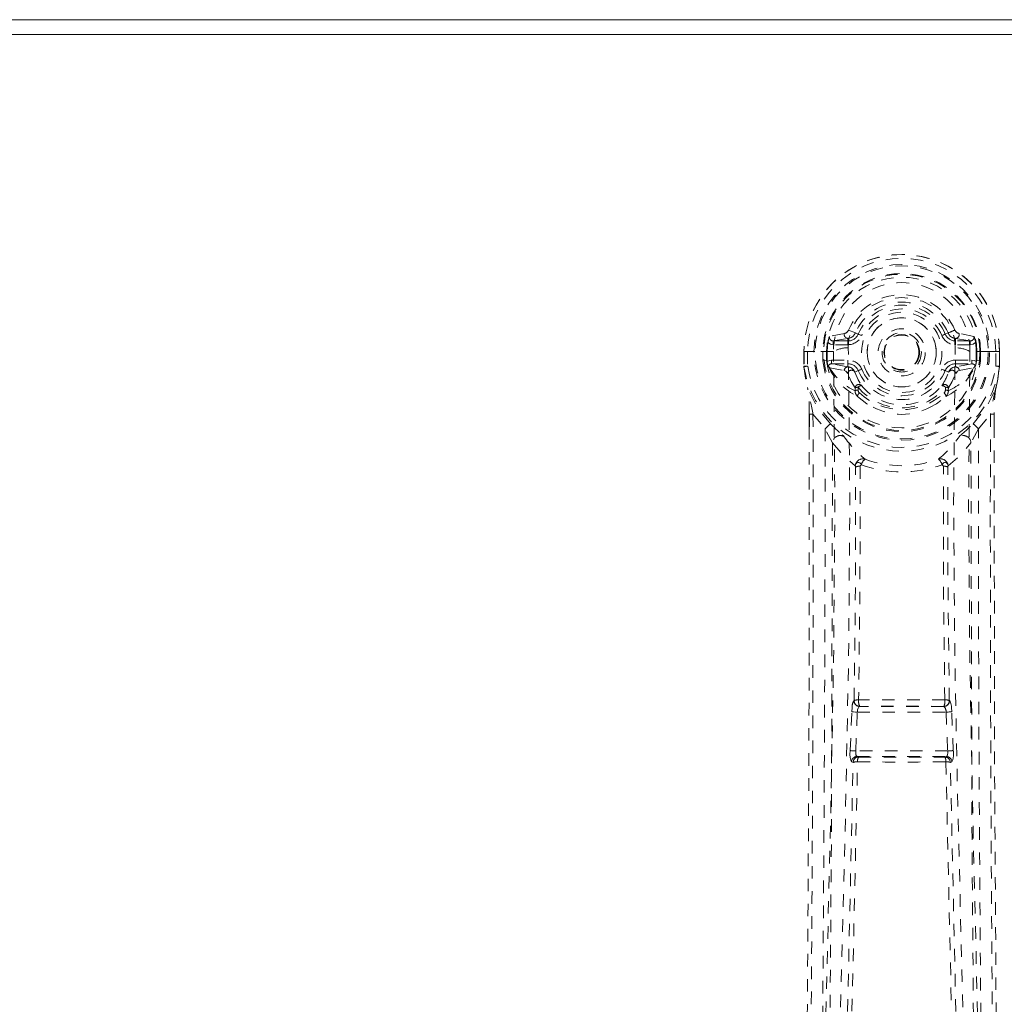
# Model space of a CAD drawing. Header units: inches. Extents: x -57 to 59, y -93 to 51.
# Tile 4 of 5: x 37.1 to 44.94, y 42.66 to 50.51. Entities that reach past the tile are written whole.
import ezdxf

# ---------------------------------------------------------------- set-up
doc = ezdxf.new("R2010")
doc.units = ezdxf.units.IN
doc.header["$MEASUREMENT"] = 0
doc.linetypes.add('SLD-Dashed', pattern=[0.075, 0.05, -0.025])
doc.linetypes.add('SLD-Solid', pattern=[0])

msp = doc.modelspace()

# ---------------------------------------------------------------- linework, layer by layer
at = {"color": 7, "linetype": 'SLD-Solid', "lineweight": 15}
for p, q in [((29.25, 50.5082), (59, 50.5082)), ((58.8818, 50.3901), (29.3681, 50.3901)), ((29.3681, 50.3901), (58.8818, 50.3901))]:
    msp.add_line(p, q, dxfattribs=at)
at = {"color": 7, "linetype": 'SLD-Dashed', "lineweight": 0}
for p, q in [((43.7014, 48.035), (43.7561, 48.0121)), ((43.6683, 48.0079), (43.5495, 47.9843)), ((43.5797, 47.9482), (43.6962, 47.9687)), ((43.5797, 47.9482), (43.5797, 47.9182)), ((43.6962, 47.9482), (43.5797, 47.9482)), ((43.6962, 47.9687), (43.6962, 47.9482)), ((43.6962, 47.9182), (43.6962, 47.9482)), ((43.752, 48.0039), (43.7561, 48.0121)), ((43.7561, 48.0121), (43.7783, 48.0027)), ((44.4717, 48.0027), (44.4938, 48.0121)), ((44.4938, 48.0121), (44.498, 48.0038)), ((44.5537, 47.9687), (44.6702, 47.9482)), ((44.5537, 47.9687), (44.5537, 47.9482)), ((44.6702, 47.9482), (44.5537, 47.9482)), ((44.5537, 47.9182), (44.5537, 47.9482)), ((44.7004, 47.9843), (44.5816, 48.0079)), ((44.6702, 47.9182), (44.6702, 47.9482)), ((43.3453, 47.8644), (43.3458, 47.7474)), ((43.3493, 47.8645), (43.3454, 47.8644)), ((43.3465, 47.8651), (43.347, 47.7474)), ((43.4025, 47.864), (43.3493, 47.8645)), ((43.375, 47.8632), (43.3754, 47.7475)), ((43.4255, 47.8638), (43.4025, 47.864)), ((43.4313, 47.8638), (43.4255, 47.8638)), ((43.5816, 47.8638), (43.4313, 47.8638)), ((43.4967, 47.7908), (43.4965, 47.8628)), ((43.5316, 47.8629), (43.5261, 47.8629)), ((43.5261, 47.8629), (43.5263, 47.7921)), ((43.5318, 47.7852), (43.5316, 47.8629)), ((43.6962, 47.9182), (43.5797, 47.9182)), ((44.2812, 47.8658), (44.2815, 47.8572)), ((44.6702, 47.9182), (44.5537, 47.9182)), ((44.6681, 47.864), (44.6683, 47.8638)), ((44.8186, 47.8638), (44.6683, 47.8638)), ((44.7182, 47.7852), (44.7183, 47.8629)), ((44.7183, 47.8629), (44.7238, 47.8629)), ((44.7236, 47.7921), (44.7238, 47.8629)), ((44.7535, 47.8631), (44.7532, 47.7907)), ((44.7535, 47.8632), (44.7535, 47.8631)), ((44.8244, 47.8638), (44.8186, 47.8638)), ((44.8474, 47.864), (44.8244, 47.8638)), ((44.9006, 47.8645), (44.8474, 47.864)), ((44.8745, 47.7475), (44.8749, 47.8632)), ((44.9046, 47.8644), (44.9006, 47.8645)), ((44.9029, 47.7474), (44.9034, 47.8651)), ((44.9046, 47.8644), (44.9041, 47.7474)), ((43.4967, 47.7905), (43.5263, 47.7921)), ((43.4967, 47.7905), (43.4967, 47.7908)), ((43.5266, 47.7915), (43.5321, 47.7725)), ((43.5321, 47.7725), (43.5318, 47.7852)), ((43.5666, 47.7962), (43.5666, 47.7662)), ((43.5666, 47.7962), (43.6962, 47.7962)), ((43.6962, 47.7962), (43.6962, 47.7662)), ((44.2815, 47.8572), (44.2807, 47.8418)), ((44.5537, 47.7962), (44.5537, 47.7662)), ((44.5537, 47.7962), (44.6833, 47.7962)), ((44.6833, 47.7662), (44.6833, 47.7962)), ((44.7233, 47.7915), (44.7178, 47.7725)), ((44.7178, 47.7725), (44.7182, 47.7852)), ((44.7236, 47.7921), (44.7532, 47.7905)), ((44.7532, 47.7907), (44.7532, 47.7905)), ((43.3458, 47.7474), (43.3459, 47.7432)), ((43.5382, 47.748), (43.5414, 47.7439)), ((43.5516, 47.7331), (43.5415, 47.7437)), ((43.5516, 47.7331), (43.6668, 47.712)), ((43.6962, 47.7414), (43.5666, 47.7662)), ((43.5666, 47.7662), (43.6962, 47.7662)), ((43.6962, 47.7414), (43.6962, 47.7662)), ((43.7512, 47.7003), (43.7441, 47.7116)), ((43.7783, 47.7116), (43.7512, 47.7003)), ((44.4987, 47.7003), (44.4717, 47.7116)), ((44.5059, 47.7118), (44.4987, 47.7003)), ((44.6833, 47.7662), (44.5537, 47.7414)), ((44.5537, 47.7414), (44.5537, 47.7662)), ((44.5537, 47.7662), (44.6833, 47.7662)), ((44.5831, 47.712), (44.6983, 47.7331)), ((44.6983, 47.7331), (44.6984, 47.7331)), ((44.6983, 47.7331), (44.6983, 47.733)), ((44.7086, 47.744), (44.6984, 47.7331)), ((44.7086, 47.744), (44.7117, 47.748)), ((44.9041, 47.7432), (44.9041, 47.7474)), ((43.7536, 47.5517), (43.7533, 47.574)), ((43.7767, 47.579), (43.7771, 47.5567)), ((44.4728, 47.5567), (44.4732, 47.579)), ((44.4963, 47.5517), (44.4967, 47.574)), ((43.7721, 47.5064), (43.7605, 47.5239)), ((44.4895, 47.5239), (44.4778, 47.5064)), ((43.3883, 47.365), (43.3882, 47.2631)), ((43.3894, 47.3644), (43.3897, 47.2627)), ((43.4179, 47.3636), (43.5141, 47.2485)), ((44.7358, 47.2485), (44.832, 47.3636)), ((44.8603, 47.2755), (44.8605, 47.3644)), ((44.8616, 47.365), (44.8617, 47.276)), ((43.5735, 47.1361), (43.5141, 47.2485)), ((44.7358, 47.2485), (44.6764, 47.1361)), ((43.7459, 45.0826), (43.7449, 45.0823)), ((44.505, 45.0823), (44.504, 45.0826)), ((43.7144, 44.6835), (43.7265, 44.9923)), ((43.7265, 44.9923), (43.7289, 45.026)), ((43.7588, 44.6818), (43.7708, 44.9906)), ((43.7708, 44.9906), (44.4791, 44.9906)), ((43.7892, 45.0355), (43.7901, 45.0358)), ((44.4607, 45.0355), (43.7892, 45.0355)), ((44.4598, 45.0358), (44.4607, 45.0355)), ((44.4791, 44.9906), (44.4911, 44.6818)), ((44.5234, 44.9923), (44.521, 45.026)), ((44.5355, 44.6835), (44.5234, 44.9923)), ((44.4911, 44.6818), (43.7588, 44.6818)), ((43.7373, 44.5897), (43.7246, 44.5937)), ((43.7817, 44.6328), (43.769, 44.6369)), ((43.769, 44.6369), (44.4809, 44.6369)), ((44.4809, 44.6369), (44.4682, 44.6328)), ((44.5126, 44.5897), (44.5253, 44.5937))]:
    msp.add_line(p, q, dxfattribs=at)
at = {"color": 7, "linetype": 'SLD-Dashed', "lineweight": 0, "flags": 128}
for points in [[(43.6993, 47.8937), (43.7047, 47.9716), (43.7275, 48.0472), (43.7667, 48.117), (43.8205, 48.178), (43.8861, 48.2275), (43.9607, 48.264), (44.0413, 48.2863), (44.125, 48.2938), (44.2086, 48.2863), (44.2892, 48.264), (44.3638, 48.2275), (44.4295, 48.178), (44.4832, 48.117), (44.5225, 48.0472), (44.5452, 47.9716), (44.5506, 47.8937)], [(43.8059, 47.9911), (43.8006, 47.9934), (43.7955, 47.9955), (43.7908, 47.9975), (43.7867, 47.9992), (43.7832, 48.0007), (43.7806, 48.0018), (43.779, 48.0025), (43.7783, 48.0027)], [(44.444, 47.9911), (44.4493, 47.9934), (44.4544, 47.9955), (44.4591, 47.9975), (44.4632, 47.9992), (44.4667, 48.0007), (44.4693, 48.0018), (44.471, 48.0025), (44.4717, 48.0027)], [(43.3454, 47.8644), (43.345, 47.8643), (43.3461, 47.8641), (43.3486, 47.864), (43.3522, 47.8638), (43.3569, 47.8637), (43.3624, 47.8635), (43.3686, 47.8633), (43.375, 47.8632)], [(43.437, 36.5854), (43.4425, 38.176), (43.461, 39.765), (43.4914, 41.3516), (43.5292, 42.9343), (43.5589, 44.1742), (43.5822, 45.4099), (43.5921, 46.6403), (43.5818, 47.8638)], [(43.5797, 47.9182), (43.5565, 47.9227), (43.5368, 47.9358)], [(43.5458, 36.6409), (43.5523, 38.2271), (43.5727, 39.8119), (43.6056, 41.3944), (43.6461, 42.9733), (43.6776, 44.2104), (43.7019, 45.4437), (43.7115, 46.6719), (43.6993, 47.8937)], [(44.7041, 36.6409), (44.6976, 38.2271), (44.6772, 39.8119), (44.6443, 41.3943), (44.6038, 42.9732), (44.5723, 44.2103), (44.548, 45.4436), (44.5384, 46.6719), (44.5506, 47.8937)], [(44.813, 36.5854), (44.8074, 38.176), (44.7889, 39.765), (44.7585, 41.3516), (44.7207, 42.9344), (44.691, 44.1742), (44.6677, 45.4099), (44.6578, 46.6403), (44.6682, 47.8638)], [(44.7131, 47.9358), (44.6934, 47.9227), (44.6702, 47.9182)], [(44.7238, 47.8629), (44.7273, 47.8629), (44.734, 47.863), (44.7431, 47.8631), (44.7535, 47.8632)], [(44.8749, 47.8632), (44.8814, 47.8633), (44.8875, 47.8635), (44.893, 47.8636), (44.8977, 47.8637), (44.9014, 47.8639), (44.9038, 47.8641), (44.9049, 47.8642), (44.9046, 47.8644)], [(43.5266, 47.7915), (43.5265, 47.792), (43.5263, 47.7921)], [(43.5318, 47.7852), (43.5484, 47.7934), (43.5666, 47.7962)], [(44.6833, 47.7962), (44.7015, 47.7934), (44.7182, 47.7852)], [(44.7236, 47.7921), (44.7234, 47.7919), (44.7233, 47.7915)], [(43.3754, 47.7475), (43.369, 47.7475), (43.3629, 47.7475), (43.3574, 47.7475), (43.3527, 47.7474), (43.349, 47.7474), (43.3466, 47.7474), (43.3455, 47.7474), (43.3458, 47.7474)], [(43.3458, 47.7474), (43.3586, 47.6524), (43.3744, 47.5773)], [(43.3459, 47.7432), (43.3468, 47.7434), (43.3488, 47.7436), (43.3517, 47.7441), (43.3554, 47.7446), (43.3598, 47.7452), (43.3647, 47.746), (43.37, 47.7467), (43.3754, 47.7475)], [(43.3459, 47.7432), (43.3576, 47.655), (43.3762, 47.5664)], [(43.6942, 47.6894), (43.6808, 47.7066), (43.6668, 47.712)], [(43.8059, 47.7233), (43.8006, 47.721), (43.7955, 47.7189), (43.7908, 47.7169), (43.7867, 47.7152), (43.7832, 47.7137), (43.7806, 47.7126), (43.779, 47.7119), (43.7783, 47.7116)], [(44.444, 47.7233), (44.4493, 47.721), (44.4544, 47.7189), (44.4591, 47.7169), (44.4632, 47.7152), (44.4667, 47.7137), (44.4693, 47.7126), (44.471, 47.7119), (44.4717, 47.7116)], [(44.5557, 47.6894), (44.5691, 47.7066), (44.5831, 47.712)], [(44.8737, 47.5664), (44.8905, 47.6448), (44.9041, 47.7432)], [(44.9041, 47.7474), (44.9044, 47.7474), (44.9033, 47.7474), (44.9009, 47.7474), (44.8972, 47.7474), (44.8925, 47.7475), (44.887, 47.7475), (44.8809, 47.7475), (44.8745, 47.7475)], [(44.9041, 47.7432), (44.9031, 47.7434), (44.9011, 47.7436), (44.8982, 47.7441), (44.8945, 47.7446), (44.8902, 47.7452), (44.8852, 47.746), (44.88, 47.7467), (44.8745, 47.7475)], [(44.9041, 47.7474), (44.8913, 47.6524), (44.8755, 47.5773)], [(43.7533, 47.574), (43.7225, 47.6247), (43.6942, 47.6894)], [(43.7512, 47.7003), (43.7773, 47.6396), (43.8055, 47.5921)], [(44.4966, 47.574), (44.5274, 47.6247), (44.5557, 47.6894)], [(43.3744, 47.5773), (43.3746, 47.5717), (43.3762, 47.5664)], [(43.5564, 47.2883), (43.4558, 47.4117), (43.3762, 47.5664)], [(44.6935, 47.2883), (44.7942, 47.4119), (44.8737, 47.5664)], [(44.8737, 47.5664), (44.8753, 47.5717), (44.8755, 47.5773)], [(43.7721, 47.5064), (43.8472, 47.4469), (43.8976, 47.4206)], [(44.3523, 47.4206), (44.4027, 47.4469), (44.4778, 47.5064)], [(43.4179, 47.3636), (43.4192, 46.5498), (43.4186, 45.701), (43.4162, 44.8172), (43.4126, 44.0149), (43.4096, 43.4975), (43.4061, 42.9555), (43.4019, 42.3889), (43.3975, 41.8258), (43.3934, 41.3378), (43.3877, 40.6908), (43.3814, 40.0027), (43.3745, 39.2734), (43.368, 38.5967), (43.3481, 36.4913)], [(43.3883, 47.365), (43.3879, 47.3647), (43.3889, 47.3645), (43.3912, 47.3642), (43.3951, 47.364), (43.4001, 47.3638), (43.4059, 47.3637), (43.412, 47.3636), (43.4179, 47.3636)], [(44.832, 47.3636), (44.8309, 46.6255), (44.8313, 45.845), (44.8333, 45.022), (44.8368, 44.1566), (44.8412, 43.3599), (44.8468, 42.5304), (44.8483, 42.3396), (44.8497, 42.1472), (44.8513, 41.9532), (44.8524, 41.82), (44.8535, 41.6903), (44.8546, 41.5548), (44.8558, 41.4135), (44.8598, 40.9599), (44.8644, 40.4554), (44.8696, 39.8998), (44.873, 39.5486), (44.8766, 39.1764), (44.8804, 38.7738), (44.884, 38.3979), (44.8887, 37.9074), (44.8928, 37.4715), (44.8963, 37.0902), (44.8993, 36.7635), (44.9017, 36.4915)], [(44.832, 47.3636), (44.8379, 47.3636), (44.844, 47.3637), (44.8498, 47.3638), (44.8548, 47.364), (44.8587, 47.3642), (44.8611, 47.3645), (44.862, 47.3647), (44.8616, 47.365)], [(43.3882, 47.2631), (43.3857, 44.6467), (43.3683, 41.9306), (43.3438, 39.209), (43.3182, 36.4916)], [(43.5141, 47.2485), (43.5143, 46.5078), (43.513, 45.736), (43.5101, 44.933), (43.5062, 44.167), (43.5011, 43.3917), (43.4953, 42.6157), (43.4889, 41.8597), (43.4824, 41.1344), (43.476, 40.4588), (43.4688, 39.7023), (43.4619, 38.9926), (43.4551, 38.2955), (43.4483, 37.5732)], [(44.8017, 37.5732), (44.7981, 37.9493), (44.794, 38.3783), (44.7894, 38.8479), (44.7853, 39.2728), (44.7832, 39.4953), (44.781, 39.7179), (44.7789, 39.9404), (44.7764, 40.1931), (44.774, 40.4481), (44.7716, 40.6953), (44.7669, 41.1989), (44.7627, 41.6666), (44.7589, 42.0986), (44.7554, 42.5215), (44.7516, 43.0115), (44.7457, 43.852), (44.7409, 44.7005), (44.7374, 45.5778), (44.7357, 46.4319), (44.7358, 47.2485)], [(44.8617, 47.276), (44.8643, 44.6475), (44.8816, 41.9293), (44.906, 39.2106), (44.9318, 36.4916)], [(43.6516, 47.2002), (43.6609, 47.1914), (43.6665, 47.1851)], [(44.5835, 47.1851), (44.5888, 47.1913), (44.5983, 47.2002)], [(43.5735, 47.1361), (43.5647, 43.9493), (43.5389, 40.7614), (43.5083, 37.5729)], [(43.5735, 47.1361), (43.6576, 47.038), (43.7551, 46.9517)], [(44.4948, 46.9517), (44.5924, 47.038), (44.6764, 47.1361)], [(44.7417, 37.5729), (44.711, 40.7614), (44.6853, 43.9493), (44.6764, 47.1361)], [(43.7458, 45.0826), (43.7564, 46.0145), (43.7573, 46.9432)], [(43.8031, 46.9608), (43.7981, 46.9699), (43.7914, 46.9766), (43.7835, 46.9802), (43.7754, 46.9804), (43.7679, 46.9772), (43.7616, 46.9709), (43.7572, 46.9621), (43.7551, 46.9517)], [(43.7931, 46.95), (43.7923, 46.0204), (43.7816, 45.0876)], [(43.8031, 46.9608), (43.7965, 46.9568), (43.794, 46.9537), (43.7933, 46.9519), (43.7931, 46.95)], [(44.4948, 46.9517), (44.4928, 46.9621), (44.4884, 46.9709), (44.4821, 46.9772), (44.4745, 46.9804), (44.4664, 46.9802), (44.4586, 46.9766), (44.4518, 46.9699), (44.4468, 46.9608)], [(44.4569, 46.95), (44.4566, 46.9519), (44.4559, 46.9537), (44.4535, 46.9568), (44.4468, 46.9608)], [(44.4683, 45.0876), (44.4576, 46.0204), (44.4569, 46.95)], [(44.5041, 45.0826), (44.4935, 46.0145), (44.4926, 46.9432)], [(43.7265, 44.9923), (43.7315, 44.9921), (43.7418, 44.9917), (43.7559, 44.9912), (43.7708, 44.9906)], [(43.7708, 44.9906), (43.7718, 44.9992), (43.7733, 45.0077), (43.7777, 45.022), (43.7832, 45.0316), (43.7862, 45.0343), (43.7881, 45.0353), (43.7892, 45.0355)], [(44.4791, 44.9906), (44.4869, 44.9909), (44.4946, 44.9912), (44.5017, 44.9915), (44.5081, 44.9917), (44.5137, 44.9919), (44.5182, 44.9921), (44.5215, 44.9923), (44.5234, 44.9923)], [(43.7144, 44.6835), (43.7163, 44.6834), (43.7196, 44.6833), (43.7241, 44.6831), (43.7296, 44.6829), (43.7361, 44.6827), (43.7433, 44.6824), (43.7509, 44.6821), (43.7588, 44.6818)], [(43.769, 44.6369), (43.764, 44.6409), (43.7604, 44.6507), (43.7585, 44.665), (43.7584, 44.6733), (43.7588, 44.6818)], [(44.4911, 44.6818), (44.4915, 44.6733), (44.4914, 44.665), (44.4895, 44.6507), (44.4859, 44.6409), (44.4809, 44.6369)], [(44.4911, 44.6818), (44.499, 44.6821), (44.5067, 44.6824), (44.5138, 44.6827), (44.5203, 44.6829), (44.5259, 44.6831), (44.5303, 44.6833), (44.5336, 44.6834), (44.5355, 44.6835)], [(43.6696, 41.6041), (43.7047, 43.0993), (43.7373, 44.5897)], [(43.7038, 41.6067), (43.7397, 43.1028), (43.7729, 44.5943)], [(44.477, 44.5943), (44.5102, 43.1028), (44.546, 41.6067)], [(44.5803, 41.6041), (44.5452, 43.0993), (44.5126, 44.5897)]]:
    msp.add_lwpolyline(points, dxfattribs=at)
at = {"color": 7, "linetype": 'SLD-Dashed', "lineweight": 0}
for radius in [0.7, 0.69, 0.6226, 0.32, 0.275, 0.1875, 0.1565, 0.1415, 0.1395, 0.1375]:
    msp.add_circle((44.125, 47.8572), radius, dxfattribs=at)
for centre, radius, start, end in [((44.125, 47.8572), 0.78, 0, 179.4852), ((44.125, 47.8572), 0.7796, 0.52882, 179.47118), ((44.125, 47.8572), 0.75, 0.45624, 179.54376), ((44.125, 47.8572), 0.6285, 0.54434, 179.45566), ((44.125, 47.8572), 0.5989, 0.54431, 179.45569), ((44.125, 47.8698), 0.5434, 359.36598, 180.63402), ((44.125, 47.8572), 0.4594, 22.77397, 157.22603), ((44.125, 47.8572), 0.4001, 22.77397, 157.22603), ((44.125, 47.8572), 0.376, 22.77397, 157.22603), ((44.125, 47.8572), 0.346, 22.77402, 157.22598), ((44.125, 47.8572), 0.275, 359.99999, 180.00001), ((43.6593, 48.0525), 0.0455, 281.35552, 337.46846), ((43.9792, 49.3145), 1.4005, 291.55963, 293.98731), ((44.5906, 48.0525), 0.0455, 202.53137, 258.64459), ((43.7409, 47.9083), 0.2059, 158.34309, 172.33876), ((43.5787, 47.9781), 0.0299, 167.89162, 271.95216), ((43.697, 47.9987), 0.0301, 162.34733, 268.57858), ((43.6902, 48.0399), 0.0715, 274.78441, 329.75468), ((43.6962, 48.0372), 0.089, 270, 337.22603), ((43.6962, 48.0372), 0.119, 270.00004, 337.22656), ((44.5537, 48.0372), 0.119, 202.77345, 269.99995), ((44.5537, 48.0372), 0.089, 202.77397, 270), ((44.5596, 48.0398), 0.0714, 210.31356, 265.24893), ((44.5529, 47.9987), 0.0301, 271.45292, 17.62072), ((44.6712, 47.9781), 0.0299, 268.04786, 12.10816), ((44.509, 47.9083), 0.2059, 7.66116, 21.65699), ((43.5198, 48.7576), 0.8947, 268.50664, 270.40449), ((44.125, 47.8572), 0.5934, 172.39089, 179.44763), ((43.6982, 47.6522), 0.2416, 89.73554, 118.82423), ((44.55, 47.6445), 0.2492, 61.70431, 89.86255), ((44.125, 47.8572), 0.5934, 0.55237, 7.60914), ((44.125, 47.8572), 0.6318, 186.06423, 353.93577), ((44.125, 47.8572), 0.6019, 186.26971, 353.73029), ((43.6962, 47.6772), 0.119, 22.77457, 89.99968), ((44.125, 47.8572), 0.275, 180.00007, 359.99993), ((44.5537, 47.6772), 0.119, 90.00033, 157.22542), ((43.3754, 47.7475), 0.03, 180.21777, 185.27383), ((44.125, 47.8572), 0.7874, 188.32387, 351.67613), ((44.125, 47.8572), 0.7575, 188.32387, 351.67613), ((43.616, 47.7804), 0.0843, 185.40375, 202.61998), ((43.5661, 47.7356), 0.0305, 89.03837, 156.16994), ((43.9931, 47.9521), 0.4974, 204.81442, 243.63008), ((43.9316, 47.9531), 0.4391, 210.06859, 246.08675), ((43.6968, 47.7115), 0.0299, 91.04808, 179.00355), ((43.7248, 47.684), 0.031, 31.59195, 170.05216), ((43.6962, 47.6772), 0.089, 22.77397, 90), ((43.6942, 47.6848), 0.0567, 28.23125, 87.97694), ((44.125, 47.8572), 0.376, 202.77397, 337.22603), ((44.125, 47.8572), 0.346, 202.77393, 337.22607), ((44.125, 47.8572), 0.1565, 245.1542, 290.0596), ((44.5537, 47.6772), 0.089, 90, 157.22603), ((44.2614, 47.9476), 0.4914, 296.12708, 335.51292), ((44.318, 47.9534), 0.4395, 293.93443, 329.90207), ((44.5251, 47.6839), 0.031, 10.16806, 148.19657), ((44.5556, 47.6849), 0.0565, 91.95806, 151.56509), ((44.5532, 47.7115), 0.0299, 0.99924, 88.94917), ((44.6838, 47.7356), 0.0305, 23.83009, 90.96166), ((44.6037, 47.7879), 0.1151, 339.6945, 352.28193), ((44.0596, 47.8532), 0.465, 325.83762, 340.79475), ((42.187, 47.3931), 1.2016, 358.65644, 8.81412), ((39.7962, 46.7243), 3.6777, 10.01148, 13.23722), ((43.7836, 47.571), 0.0305, 43.93166, 174.37129), ((43.7752, 47.5285), 0.0505, 88.26833, 115.7577), ((43.7978, 47.5478), 0.0444, 175.01033, 212.69365), ((43.7755, 47.5061), 0.0506, 88.25714, 115.67461), ((43.8051, 47.555), 0.0371, 89.27337, 139.8313), ((44.125, 47.8686), 0.4529, 219.74829, 320.25093), ((43.8097, 47.5576), 0.0326, 181.64853, 227.82078), ((44.125, 47.8509), 0.4111, 219.01161, 320.98839), ((44.4663, 47.571), 0.0305, 5.63281, 136.06427), ((44.4448, 47.555), 0.0371, 40.16776, 90.72594), ((44.4402, 47.5576), 0.0326, 312.16488, 358.36384), ((44.4744, 47.5061), 0.0506, 64.32529, 91.74293), ((44.4747, 47.5286), 0.0504, 64.22249, 91.75259), ((44.4521, 47.5478), 0.0444, 327.39517, 4.99753), ((48.453, 46.7244), 3.677, 166.76235, 169.98872), ((46.0632, 47.3931), 1.2019, 171.18701, 181.3425), ((43.8122, 47.5013), 0.0404, 127.2264, 172.68869), ((44.125, 47.8947), 0.4941, 226.97221, 313.02799), ((44.4377, 47.5013), 0.0404, 7.30541, 52.77699), ((44.125, 47.8388), 0.476, 241.47234, 298.52647), ((43.9761, 46.801), 0.6431, 130.73739, 135.91386), ((45.099, 48.8618), 2.2036, 225.56841, 228.94232), ((43.1507, 48.862), 2.2038, 311.05814, 314.43161), ((44.2737, 46.8008), 0.6434, 44.08723, 49.26203), ((43.6343, 47.1335), 0.0608, 58.03122, 177.61792), ((44.3932, 47.6945), 0.8874, 215.02877, 230.8701), ((43.8567, 47.6946), 0.8875, 309.13105, 324.97041), ((44.6157, 47.1335), 0.0608, 2.3818, 121.97138), ((43.8158, 46.9478), 0.0608, 73.45855, 176.33115), ((43.8796, 46.9427), 0.0786, 126.26169, 166.67487), ((44.125, 47.7982), 0.8441, 249.7729, 290.2271), ((44.4341, 46.9478), 0.0608, 3.66882, 106.54148), ((44.3703, 46.9427), 0.0786, 13.32678, 53.73649), ((43.743, 46.944), 0.0143, 356.64945, 32.44396), ((43.7896, 46.8705), 0.0795, 87.49517, 113.94073), ((44.1249, 47.8709), 0.9653, 250.52626, 289.47479), ((44.4603, 46.8705), 0.0795, 66.0592, 92.50485), ((44.5069, 46.944), 0.0143, 147.55786, 183.35058), ((43.8222, 45.03), 0.0933, 145.86897, 182.46329), ((43.79, 45.0806), 0.0451, 177.85628, 268.95921), ((43.7757, 44.9988), 0.089, 86.1824, 109.61596), ((43.7909, 45.0809), 0.0451, 177.85068, 268.95222), ((43.868, 45.0751), 0.0873, 171.81018, 206.80935), ((44.125, 12.3531), 32.7363, 89.39913, 90.60068), ((44.125, 11.6544), 33.383, 89.42528, 90.57472), ((44.3819, 45.0751), 0.0873, 333.1901, 8.19061), ((44.459, 45.0809), 0.0451, 271.0473, 2.14979), ((44.4599, 45.0806), 0.0451, 271.04078, 2.1437), ((44.4744, 44.9998), 0.088, 70.24916, 93.95253), ((44.4278, 45.03), 0.0933, 357.53682, 34.13207), ((44.4204, 44.9928), 0.0588, 357.83702, 46.63236), ((43.8772, 44.6565), 0.165, 170.59268, 202.3681), ((44.3727, 44.6565), 0.165, 337.6319, 9.40734), ((43.7697, 44.5918), 0.0451, 90.86347, 177.51161), ((43.7824, 44.5877), 0.0451, 90.89541, 177.39909), ((43.7666, 44.5026), 0.0919, 86.02202, 108.54602), ((43.8334, 44.6008), 0.0607, 148.30247, 186.22328), ((44.1251, 81.6279), 37.0353, 269.45533, 270.54439), ((44.125, 77.512), 32.8811, 269.40179, 270.59812), ((44.4675, 44.5877), 0.0451, 2.60122, 89.10425), ((44.416, 44.6007), 0.0612, 353.93834, 31.53555), ((44.4833, 44.5025), 0.092, 71.46706, 93.98715), ((44.4803, 44.5918), 0.0451, 2.48836, 89.13654)]:
    msp.add_arc(centre, radius, start, end, dxfattribs=at)

doc.saveas('drawing.dxf')
